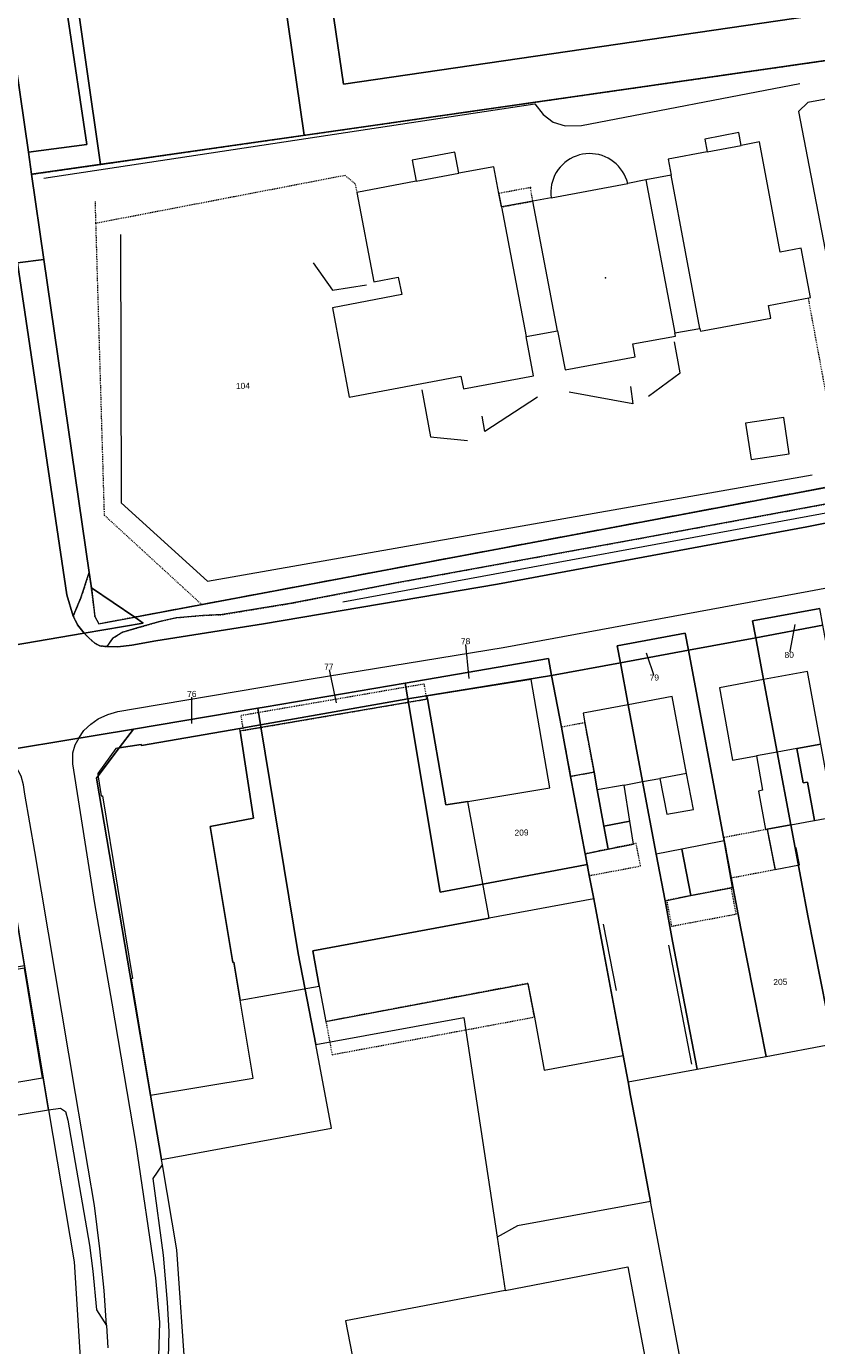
# Model space of a CAD drawing. Header units: millimetres. Extents: x -191 to 81095, y -508122 to 28741.
# Tile 111 of 255: x 5167 to 5258, y 9469 to 9622. Entities that reach past the tile are written whole.
import ezdxf

# ---------------------------------------------------------------- set-up
doc = ezdxf.new("R2010")
doc.units = ezdxf.units.MM
for name, pattern in [('VE22-087 DB - VST Hervest-Dorsten ALK VA2736$0$1', [0]), ('VE22-087 DB - VST Hervest-Dorsten ALK VA2736$0$2', [0.16, 0.06, -0.1]), ('VE22-087 DB - VST Hervest-Dorsten ALK VA2736$0$3', [0.26, 0.11, -0.15])]:
    doc.linetypes.add(name, pattern=pattern)
doc.layers.get('0').update_dxf_attribs({"color": 251})
for name, color, linetype, lineweight in [('VE22-087 DB - VST Hervest-Dorsten ALK VA2736$0$AX_Bauteil', 7, 'VE22-087 DB - VST Hervest-Dorsten ALK VA2736$0$1', 18), ('VE22-087 DB - VST Hervest-Dorsten ALK VA2736$0$AX_BauwerkOderAnlageFuerSportFreizeitUndErholung', 7, 'VE22-087 DB - VST Hervest-Dorsten ALK VA2736$0$1', 18), ('VE22-087 DB - VST Hervest-Dorsten ALK VA2736$0$AX_BesondererBauwerkspunkt_G2300', 7, 'VE22-087 DB - VST Hervest-Dorsten ALK VA2736$0$1', 18), ('VE22-087 DB - VST Hervest-Dorsten ALK VA2736$0$AX_Flurstueck', 9, 'VE22-087 DB - VST Hervest-Dorsten ALK VA2736$0$1', 18), ('VE22-087 DB - VST Hervest-Dorsten ALK VA2736$0$AX_Gebaeude', 7, 'VE22-087 DB - VST Hervest-Dorsten ALK VA2736$0$1', 18), ('VE22-087 DB - VST Hervest-Dorsten ALK VA2736$0$AX_Platz', 7, 'VE22-087 DB - VST Hervest-Dorsten ALK VA2736$0$1', 18), ('VE22-087 DB - VST Hervest-Dorsten ALK VA2736$0$AX_SonstigesBauwerkOderSonstigeEinrichtung', 7, 'VE22-087 DB - VST Hervest-Dorsten ALK VA2736$0$1', 18), ('VE22-087 DB - VST Hervest-Dorsten ALK VA2736$0$AX_Strassenverkehr', 7, 'VE22-087 DB - VST Hervest-Dorsten ALK VA2736$0$1', 18), ('VE22-087 DB - VST Hervest-Dorsten ALK VA2736$0$AX_Strassenverkehrsanlage', 7, 'VE22-087 DB - VST Hervest-Dorsten ALK VA2736$0$1', 18), ('VE22-087 DB - VST Hervest-Dorsten ALK VA2736$0$AX_Vegetationsmerkmal', 7, 'VE22-087 DB - VST Hervest-Dorsten ALK VA2736$0$1', 18), ('VE22-087 DB - VST Hervest-Dorsten ALK VA2736$0$AX_Weg', 7, 'VE22-087 DB - VST Hervest-Dorsten ALK VA2736$0$1', 18), ('VE22-087 DB - VST Hervest-Dorsten ALK VA2736$0$AX_Wohnbauflaeche', 7, 'VE22-087 DB - VST Hervest-Dorsten ALK VA2736$0$1', 18)]:
    doc.layers.add(name, color=color, linetype=linetype, lineweight=lineweight)
doc.layers.add('XREF ALK Kataster', color=251, linetype='Continuous')
doc.styles.add('VE22-087 DB - VST Hervest-Dorsten ALK VA2736$0$0', font='arial.ttf')

# ---------------------------------------------------------------- blocks, each defined once
blk = doc.blocks.new('VE22-087 DB - VST Hervest-Dorsten ALK VA2736$0$99')
at = {"color": 0}
blk.add_point((0, 0), dxfattribs=at)
blk = doc.blocks.new('VE22-087 DB - VST Hervest-Dorsten ALK VA2736')
at = {"layer": 'VE22-087 DB - VST Hervest-Dorsten ALK VA2736$0$AX_Bauteil', "color": 7, "linetype": 'VE22-087 DB - VST Hervest-Dorsten ALK VA2736$0$1', "lineweight": 13, "ltscale": 0.5}
for points in [[(5245.16, 9608.79, 0), (5245.44, 9607.31, 0), (5249.39, 9608.05, 0), (5249.12, 9609.53, 0)], [(5211.25, 9606.34, 0), (5211.72, 9603.89, 0), (5216.66, 9604.82, 0), (5216.2, 9607.25, 0)], [(5231, 9607.02, 0), (5230.63, 9606.94, 0), (5230.27, 9606.82, 0), (5229.91, 9606.68, 0), (5229.57, 9606.5, 0), (5229.25, 9606.3, 0), (5228.95, 9606.07, 0), (5228.66, 9605.81, 0), (5228.4, 9605.54, 0), (5228.17, 9605.24, 0), (5227.96, 9604.92, 0), (5227.77, 9604.58, 0), (5227.62, 9604.23, 0), (5227.5, 9603.87, 0), (5227.41, 9603.5, 0), (5227.35, 9603.12, 0), (5227.32, 9602.74, 0), (5227.32, 9602.36, 0), (5227.36, 9601.98, 0), (5236.23, 9603.65, 0), (5236.12, 9604.01, 0), (5235.99, 9604.37, 0), (5235.82, 9604.71, 0), (5235.63, 9605.04, 0), (5235.41, 9605.35, 0), (5235.16, 9605.64, 0), (5234.89, 9605.91, 0), (5234.6, 9606.16, 0), (5234.29, 9606.38, 0), (5233.96, 9606.57, 0), (5233.62, 9606.74, 0), (5233.26, 9606.87, 0), (5232.89, 9606.98, 0), (5232.52, 9607.05, 0), (5232.14, 9607.09, 0), (5231.76, 9607.1, 0), (5231.38, 9607.08, 0)], [(5241.25, 9604.61, 0), (5238.35, 9604.06, 0), (5241.69, 9586.31, 0), (5244.6, 9586.84, 0)], [(5225.25, 9601.59, 0), (5221.6, 9600.91, 0), (5224.45, 9585.89, 0), (5228.11, 9586.57, 0)], [(5255.84, 9538.12, 0), (5253.55, 9537.7, 0), (5255.14, 9529.27, 0), (5257.82, 9529.77, 0), (5257.88, 9529.78, 0), (5257.07, 9534.23, 0), (5256.56, 9534.14, 0)], [(5253.55, 9537.7, 0), (5251.14, 9537.27, 0), (5251.86, 9533.28, 0), (5251.39, 9533.19, 0), (5252.21, 9528.72, 0), (5252.41, 9528.76, 0), (5255.14, 9529.27, 0)], [(5243.04, 9535.24, 0), (5239.94, 9534.66, 0), (5240.75, 9530.5, 0), (5243.86, 9531.07, 0)], [(5235.81, 9533.89, 0), (5232.71, 9533.32, 0), (5233.48, 9529.14, 0), (5236.47, 9529.7, 0)]]:
    blk.add_polyline3d(points, close=True, dxfattribs=at)
at = {"layer": 'VE22-087 DB - VST Hervest-Dorsten ALK VA2736$0$AX_BauwerkOderAnlageFuerSportFreizeitUndErholung', "color": 18, "linetype": 'VE22-087 DB - VST Hervest-Dorsten ALK VA2736$0$1', "lineweight": 13, "ltscale": 0.5, "true_color": 0x520000}
for points in [[(5191.77, 9657.66, 0), (5168.26, 9653.87, 0), (5175.16, 9605.85, 0), (5198.73, 9609.22, 0)], [(5240.31, 9639.64, 0), (5239.68, 9643.94, 0), (5199.96, 9638.14, 0), (5203.32, 9615.15, 0), (5262.91, 9623.86, 0), (5262.04, 9629.85, 0), (5250.42, 9628.15, 0), (5248.57, 9640.85, 0)]]:
    blk.add_polyline3d(points, close=True, dxfattribs=at)
at = {"layer": 'VE22-087 DB - VST Hervest-Dorsten ALK VA2736$0$AX_Flurstueck', "linetype": 'VE22-087 DB - VST Hervest-Dorsten ALK VA2736$0$1', "lineweight": 13, "ltscale": 0.5}
for points in [[(5151.46, 9629.84, 0), (5152.73, 9621.11, 0), (5154.06, 9612.04, 0), (5155.09, 9604.96, 0), (5155.52, 9602, 0), (5162.43, 9554.69, 0), (5159.37, 9550.61, 0), (5158.11, 9548.93, 0), (5173.25, 9551.49, 0), (5180.09, 9552.65, 0), (5179.12, 9553.35, 0), (5174.09, 9556.77, 0), (5173.84, 9558.53, 0), (5168.59, 9594.83, 0), (5167.16, 9604.7, 0), (5166.79, 9607.26, 0), (5160.37, 9651.69, 0)], [(5229.49, 9748.14, 0), (5226.55, 9744.09, 0), (5223.82, 9742.25, 0), (5148.92, 9730.91, 0), (5149.61, 9726.15, 0), (5156.48, 9678.62, 0), (5160.03, 9654.02, 0), (5160.37, 9651.69, 0), (5166.79, 9607.26, 0), (5167.16, 9604.7, 0), (5204.8, 9610.09, 0), (5266.41, 9618.93, 0), (5262.57, 9639.64, 0), (5259.42, 9656.67, 0), (5258.48, 9669.39, 0), (5273.35, 9687.74, 0), (5271.23, 9700.77, 0), (5268.56, 9717.37, 0), (5261.24, 9716.2, 0), (5257.84, 9737.47, 0), (5271.17, 9752.43, 0)], [(5275.28, 9571.42, 0), (5179.12, 9553.35, 0), (5180.09, 9552.65, 0), (5173.25, 9551.49, 0), (5158.11, 9548.93, 0), (5138.38, 9545.63, 0), (5124.76, 9543.36, 0), (5111.35, 9541.1, 0), (5088.41, 9537.26, 0)], [(5157.41, 9536.82, 0), (5178.99, 9540.36, 0), (5193.37, 9542.81, 0), (5194.1, 9542.94, 0), (5210.43, 9545.72, 0), (5227.05, 9548.55, 0), (5227.42, 9546.59, 0), (5235.38, 9548.06, 0), (5235.01, 9550.02, 0), (5242.9, 9551.49, 0), (5243.27, 9549.52, 0), (5251.07, 9550.97, 0), (5250.71, 9552.93, 0), (5258.49, 9554.37, 0)], [(5255.61, 9552.52, 0), (5254.95, 9548.98, 0)], [(5217.85, 9546.23, 0), (5217.45, 9550.57, 0)], [(5238.37, 9549.22, 0), (5239.32, 9546.35, 0)], [(5202.49, 9543.43, 0), (5201.61, 9547.62, 0)], [(5185.73, 9541.02, 0), (5185.73, 9544.45, 0)], [(5185.02, 9465, 0), (5184, 9480, 0), (5182.32, 9489.87, 0), (5182.22, 9490.46, 0), (5180.94, 9497.94, 0), (5174.67, 9534.7, 0), (5177.33, 9538.19, 0), (5178.99, 9540.36, 0), (5157.41, 9536.82, 0), (5159.77, 9535.04, 0), (5163.05, 9532.57, 0), (5165.67, 9516.87, 0), (5166.33, 9512.95, 0), (5169.13, 9496.22, 0), (5172.08, 9478.61, 0), (5172.9, 9465.66, 0)]]:
    blk.add_polyline3d(points, dxfattribs=at)
for points in [[(5266.64, 9617.67, 0), (5266.41, 9618.93, 0), (5204.8, 9610.09, 0), (5167.16, 9604.7, 0), (5168.59, 9594.83, 0), (5173.84, 9558.53, 0), (5174.09, 9556.77, 0), (5179.12, 9553.35, 0), (5275.28, 9571.42, 0), (5274.55, 9575.33, 0)], [(5258.49, 9554.37, 0), (5250.71, 9552.93, 0), (5251.07, 9550.97, 0), (5258.86, 9552.41, 0)], [(5263.91, 9525.42, 0), (5263.14, 9529.54, 0), (5258.86, 9552.41, 0), (5251.07, 9550.97, 0), (5251.97, 9546.11, 0), (5253.55, 9537.7, 0), (5255.14, 9529.27, 0), (5255.64, 9526.6, 0), (5257.12, 9518.73, 0), (5260.05, 9503.89, 0), (5262.41, 9504.33, 0), (5267.8, 9505.33, 0), (5264.89, 9520.19, 0)], [(5242.9, 9551.49, 0), (5235.01, 9550.02, 0), (5235.38, 9548.06, 0), (5243.27, 9549.52, 0)], [(5257.12, 9518.73, 0), (5255.64, 9526.6, 0), (5255.14, 9529.27, 0), (5253.55, 9537.7, 0), (5251.97, 9546.11, 0), (5251.07, 9550.97, 0), (5243.27, 9549.52, 0), (5247.42, 9527.42, 0), (5249.33, 9517.27, 0), (5252.29, 9502.44, 0), (5260.05, 9503.89, 0)], [(5227.42, 9546.59, 0), (5227.05, 9548.55, 0), (5210.43, 9545.72, 0), (5210.74, 9543.87, 0)], [(5247.42, 9527.42, 0), (5243.27, 9549.52, 0), (5235.38, 9548.06, 0), (5236.29, 9543.18, 0), (5237.96, 9534.3, 0), (5239.54, 9525.87, 0), (5240.56, 9520.48, 0), (5241.44, 9515.79, 0), (5244.27, 9500.96, 0), (5250.54, 9502.12, 0), (5252.29, 9502.44, 0), (5249.33, 9517.27, 0)], [(5236.29, 9543.18, 0), (5235.38, 9548.06, 0), (5227.42, 9546.59, 0), (5228.55, 9540.6, 0), (5229.62, 9534.9, 0), (5231.31, 9525.93, 0), (5231.54, 9524.69, 0), (5231.78, 9523.39, 0), (5232.29, 9520.7, 0), (5233.49, 9514.29, 0), (5235.71, 9502.53, 0), (5236.28, 9499.47, 0), (5244.27, 9500.96, 0), (5241.44, 9515.79, 0), (5240.56, 9520.48, 0), (5239.54, 9525.87, 0), (5237.96, 9534.3, 0)], [(5210.43, 9545.72, 0), (5194.1, 9542.94, 0), (5193.37, 9542.81, 0), (5193.69, 9540.86, 0), (5210.74, 9543.87, 0)], [(5214.51, 9521.46, 0), (5230.55, 9524.5, 0), (5231.54, 9524.69, 0), (5231.31, 9525.93, 0), (5229.62, 9534.9, 0), (5228.55, 9540.6, 0), (5227.42, 9546.59, 0), (5210.74, 9543.87, 0)], [(5178.99, 9540.36, 0), (5177.33, 9538.19, 0), (5179.86, 9538.61, 0), (5179.88, 9538.47, 0), (5191.28, 9540.44, 0), (5193.69, 9540.86, 0), (5193.37, 9542.81, 0)], [(5231.54, 9524.69, 0), (5230.55, 9524.5, 0), (5214.51, 9521.46, 0), (5210.74, 9543.87, 0), (5193.69, 9540.86, 0), (5198.07, 9514.35, 0), (5200.08, 9503.8, 0), (5217.24, 9506.94, 0), (5221.09, 9481.49, 0), (5222.03, 9475.31, 0), (5236.24, 9478.03, 0), (5240.31, 9456.53, 0), (5244.29, 9456.92, 0), (5238.89, 9485.61, 0), (5237.52, 9492.87, 0), (5237.25, 9494.31, 0), (5236.57, 9497.91, 0), (5236.28, 9499.47, 0), (5235.71, 9502.53, 0), (5233.49, 9514.29, 0), (5232.29, 9520.7, 0), (5231.78, 9523.39, 0)], [(5200.08, 9503.8, 0), (5198.07, 9514.35, 0), (5193.69, 9540.86, 0), (5191.28, 9540.44, 0), (5179.88, 9538.47, 0), (5179.86, 9538.61, 0), (5177.33, 9538.19, 0), (5174.67, 9534.7, 0), (5180.94, 9497.94, 0), (5182.22, 9490.46, 0), (5201.92, 9494.12, 0)], [(5158.28, 9494.45, 0), (5169.13, 9496.22, 0), (5166.33, 9512.95, 0), (5135.91, 9507.93, 0), (5138.74, 9491.26, 0), (5153.02, 9493.59, 0)]]:
    blk.add_polyline3d(points, close=True, dxfattribs=at)
at = {"layer": 'VE22-087 DB - VST Hervest-Dorsten ALK VA2736$0$AX_Gebaeude', "color": 7, "linetype": 'VE22-087 DB - VST Hervest-Dorsten ALK VA2736$0$1', "lineweight": 13, "ltscale": 0.5}
for points in [[(5249.12, 9609.53, 0), (5245.16, 9608.79, 0), (5245.44, 9607.31, 0), (5240.91, 9606.46, 0), (5241.25, 9604.61, 0), (5238.35, 9604.06, 0), (5236.23, 9603.65, 0), (5236.12, 9604.01, 0), (5235.99, 9604.37, 0), (5235.82, 9604.71, 0), (5235.63, 9605.04, 0), (5235.41, 9605.35, 0), (5235.16, 9605.64, 0), (5234.89, 9605.91, 0), (5234.6, 9606.16, 0), (5234.29, 9606.38, 0), (5233.96, 9606.57, 0), (5233.62, 9606.74, 0), (5233.26, 9606.87, 0), (5232.89, 9606.98, 0), (5232.52, 9607.05, 0), (5232.14, 9607.09, 0), (5231.76, 9607.1, 0), (5231.38, 9607.08, 0), (5231, 9607.02, 0), (5230.63, 9606.94, 0), (5230.27, 9606.82, 0), (5229.91, 9606.68, 0), (5229.57, 9606.5, 0), (5229.25, 9606.3, 0), (5228.95, 9606.07, 0), (5228.66, 9605.81, 0), (5228.4, 9605.54, 0), (5228.17, 9605.24, 0), (5227.96, 9604.92, 0), (5227.77, 9604.58, 0), (5227.62, 9604.23, 0), (5227.5, 9603.87, 0), (5227.41, 9603.5, 0), (5227.35, 9603.12, 0), (5227.32, 9602.74, 0), (5227.32, 9602.36, 0), (5227.36, 9601.98, 0), (5225.25, 9601.59, 0), (5221.6, 9600.91, 0), (5221.3, 9602.48, 0), (5220.71, 9605.58, 0), (5216.66, 9604.82, 0), (5216.2, 9607.25, 0), (5211.25, 9606.34, 0), (5211.72, 9603.89, 0), (5204.84, 9602.6, 0), (5206.81, 9592.24, 0), (5209.65, 9592.78, 0), (5210.07, 9590.75, 0), (5202.03, 9589.23, 0), (5203.96, 9578.85, 0), (5216.91, 9581.29, 0), (5217.19, 9579.81, 0), (5225.31, 9581.34, 0), (5224.45, 9585.89, 0), (5228.11, 9586.57, 0), (5228.98, 9582.03, 0), (5237.1, 9583.55, 0), (5236.83, 9585.03, 0), (5241.76, 9585.95, 0), (5241.69, 9586.31, 0), (5244.6, 9586.84, 0), (5244.67, 9586.5, 0), (5252.81, 9588.03, 0), (5252.53, 9589.5, 0), (5257.42, 9590.42, 0), (5256.35, 9596.13, 0), (5253.9, 9595.67, 0), (5251.49, 9608.45, 0), (5249.39, 9608.05, 0)], [(5254.95, 9572.31, 0), (5254.33, 9576.49, 0), (5249.9, 9575.83, 0), (5250.53, 9571.65, 0)], [(5258.61, 9538.62, 0), (5257.08, 9547.06, 0), (5251.97, 9546.11, 0), (5253.55, 9537.7, 0), (5255.14, 9529.27, 0), (5257.82, 9529.77, 0), (5257.88, 9529.78, 0), (5257.07, 9534.23, 0), (5256.56, 9534.14, 0), (5255.84, 9538.12, 0)], [(5227.21, 9533.56, 0), (5225.05, 9546.11, 0), (5212.97, 9544.21, 0), (5213.03, 9543.87, 0), (5215.16, 9531.58, 0), (5217.72, 9532, 0)], [(5255.14, 9529.27, 0), (5253.55, 9537.7, 0), (5251.97, 9546.11, 0), (5246.86, 9545.15, 0), (5248.39, 9536.77, 0), (5251.14, 9537.27, 0), (5251.86, 9533.28, 0), (5251.39, 9533.19, 0), (5252.21, 9528.72, 0), (5252.41, 9528.76, 0)], [(5243.04, 9535.24, 0), (5241.4, 9544.14, 0), (5236.29, 9543.18, 0), (5237.96, 9534.3, 0), (5239.94, 9534.66, 0), (5240.75, 9530.5, 0), (5243.86, 9531.07, 0)], [(5213.03, 9543.87, 0), (5212.96, 9543.86, 0), (5191.69, 9540.22, 0), (5191.32, 9540.15, 0), (5192.88, 9530.05, 0), (5187.85, 9529.09, 0), (5190.47, 9513.31, 0), (5190.61, 9513.34, 0), (5191.34, 9508.97, 0), (5200.5, 9510.56, 0), (5199.74, 9514.66, 0), (5220.17, 9518.45, 0), (5217.72, 9532, 0), (5215.16, 9531.58, 0)], [(5237.96, 9534.3, 0), (5236.29, 9543.18, 0), (5231.07, 9542.21, 0), (5231.27, 9541.12, 0), (5232.33, 9535.4, 0), (5232.71, 9533.32, 0), (5233.48, 9529.14, 0), (5236.47, 9529.7, 0), (5235.81, 9533.89, 0)], [(5175.38, 9532.66, 0), (5178.86, 9511.46, 0), (5178.72, 9511.44, 0), (5180.94, 9497.94, 0), (5192.84, 9499.89, 0), (5191.34, 9508.97, 0), (5190.61, 9513.34, 0), (5190.47, 9513.31, 0), (5187.85, 9529.09, 0), (5192.88, 9530.05, 0), (5191.32, 9540.15, 0), (5191.28, 9540.44, 0), (5179.88, 9538.47, 0), (5179.86, 9538.61, 0), (5177.33, 9538.19, 0), (5176.93, 9538.12, 0), (5174.82, 9535.22, 0), (5174.87, 9534.83, 0), (5175.24, 9532.64, 0)], [(5258.61, 9538.62, 0), (5255.84, 9538.12, 0), (5256.56, 9534.14, 0), (5257.07, 9534.23, 0), (5257.88, 9529.78, 0), (5260.14, 9530.21, 0)], [(5232.33, 9535.4, 0), (5229.62, 9534.9, 0), (5231.31, 9525.93, 0), (5233.98, 9526.46, 0), (5233.48, 9529.14, 0), (5232.71, 9533.32, 0)], [(5236.89, 9527.05, 0), (5236.47, 9529.7, 0), (5233.48, 9529.14, 0), (5233.98, 9526.46, 0)], [(5255.76, 9526.62, 0), (5255.64, 9526.6, 0), (5255.14, 9529.27, 0), (5252.41, 9528.76, 0), (5253.33, 9524.1, 0), (5256.14, 9524.63, 0)], [(5248.39, 9522.02, 0), (5247.42, 9527.42, 0), (5242.52, 9526.46, 0), (5243.55, 9521.07, 0), (5248.24, 9521.99, 0)], [(5242.52, 9526.46, 0), (5239.54, 9525.87, 0), (5240.56, 9520.48, 0), (5240.75, 9520.52, 0), (5243.55, 9521.07, 0)], [(5220.17, 9518.45, 0), (5199.74, 9514.66, 0), (5200.5, 9510.56, 0), (5201.27, 9506.47, 0), (5224.68, 9510.9, 0), (5225.42, 9506.99, 0), (5226.57, 9500.84, 0), (5235.71, 9502.53, 0), (5233.49, 9514.29, 0), (5232.29, 9520.7, 0)], [(5168.44, 9499.96, 0), (5166.34, 9512.66, 0), (5156.92, 9511.11, 0), (5158.12, 9504.19, 0), (5156.65, 9503.93, 0), (5157.65, 9498.12, 0)]]:
    blk.add_polyline3d(points, close=True, dxfattribs=at)
at = {"layer": 'VE22-087 DB - VST Hervest-Dorsten ALK VA2736$0$AX_Platz', "color": 254, "linetype": 'VE22-087 DB - VST Hervest-Dorsten ALK VA2736$0$1', "lineweight": 13, "ltscale": 0.5, "true_color": 0xd9ffd9}
blk.add_polyline3d([(5166.97, 9652.5, 0), (5160.37, 9651.69, 0), (5166.79, 9607.26, 0), (5173.55, 9608.17, 0)], close=True, dxfattribs=at)
at = {"layer": 'VE22-087 DB - VST Hervest-Dorsten ALK VA2736$0$AX_SonstigesBauwerkOderSonstigeEinrichtung', "color": 7, "linetype": 'VE22-087 DB - VST Hervest-Dorsten ALK VA2736$0$3', "lineweight": 13, "ltscale": 0.5}
blk.add_polyline3d([(5174.62, 9599.05, 0), (5203.45, 9604.59, 0), (5204.65, 9603.61, 0), (5204.84, 9602.6, 0)], dxfattribs=at)
for points in [[(5221.3, 9602.48, 0), (5221.6, 9600.91, 0), (5225.25, 9601.59, 0), (5224.96, 9603.16, 0)], [(5212.96, 9543.86, 0), (5212.66, 9545.6, 0), (5191.4, 9541.93, 0), (5191.64, 9540.5, 0), (5191.69, 9540.22, 0)], [(5231.27, 9541.12, 0), (5228.55, 9540.6, 0), (5229.62, 9534.9, 0), (5232.33, 9535.4, 0)], [(5252.41, 9528.76, 0), (5252.21, 9528.72, 0), (5247.35, 9527.8, 0), (5247.42, 9527.42, 0), (5248.22, 9523.14, 0), (5253.33, 9524.1, 0)], [(5237.22, 9527.12, 0), (5236.89, 9527.05, 0), (5233.98, 9526.46, 0), (5231.31, 9525.93, 0), (5231.54, 9524.69, 0), (5231.78, 9523.39, 0), (5237.72, 9524.51, 0)], [(5248.24, 9521.99, 0), (5243.55, 9521.07, 0), (5240.75, 9520.52, 0), (5240.75, 9520.51, 0), (5241.31, 9517.53, 0), (5248.81, 9518.94, 0), (5248.28, 9521.73, 0), (5248.25, 9521.92, 0)], [(5225.42, 9506.99, 0), (5224.68, 9510.9, 0), (5201.27, 9506.47, 0), (5201.98, 9502.63, 0)]]:
    blk.add_polyline3d(points, close=True, dxfattribs=at)
at = {"layer": 'VE22-087 DB - VST Hervest-Dorsten ALK VA2736$0$AX_Strassenverkehr', "color": 253, "linetype": 'VE22-087 DB - VST Hervest-Dorsten ALK VA2736$0$1', "lineweight": 13, "ltscale": 0.5, "true_color": 0x999999}
for points in [[(5158.11, 9548.93, 0), (5173.25, 9551.49, 0), (5172.5, 9552.48, 0), (5172, 9553.46, 0), (5171.26, 9555.95, 0), (5165.54, 9594.45, 0), (5168.59, 9594.83, 0), (5167.16, 9604.7, 0), (5166.79, 9607.26, 0), (5160.37, 9651.69, 0)], [(5166.33, 9512.95, 0), (5169.13, 9496.22, 0), (5170.53, 9496.43, 0), (5171.11, 9496.03, 0), (5171.36, 9495.03, 0), (5173.89, 9480.53, 0), (5174.26, 9477.55, 0), (5174.67, 9473.05, 0), (5175.86, 9471.25, 0), (5176, 9468.65, 0)], [(5182.96, 9464.38, 0), (5183.12, 9470.53, 0), (5182.92, 9473.9, 0), (5182.46, 9479.38, 0), (5181.25, 9488.26, 0), (5182.32, 9489.87, 0), (5182.22, 9490.46, 0), (5180.94, 9497.94, 0), (5174.67, 9534.7, 0), (5177.33, 9538.19, 0), (5178.99, 9540.36, 0), (5157.41, 9536.82, 0)]]:
    blk.add_polyline3d(points, dxfattribs=at)
for points in [[(5168.59, 9594.83, 0), (5165.54, 9594.45, 0), (5171.26, 9555.95, 0), (5172, 9553.46, 0), (5172.87, 9555.58, 0), (5173.84, 9558.53, 0)], [(5174.09, 9556.77, 0), (5174.51, 9553.44, 0), (5174.97, 9552.57, 0), (5179.12, 9553.35, 0)]]:
    blk.add_polyline3d(points, close=True, dxfattribs=at)
at = {"layer": 'VE22-087 DB - VST Hervest-Dorsten ALK VA2736$0$AX_Strassenverkehrsanlage', "color": 7, "linetype": 'VE22-087 DB - VST Hervest-Dorsten ALK VA2736$0$1', "lineweight": 13, "ltscale": 0.5, "true_color": 0xf7f7f0}
for points in [[(5172, 9553.46, 0), (5172.5, 9552.48, 0), (5173.25, 9551.49, 0)], [(5173.25, 9551.49, 0), (5173.82, 9550.92, 0), (5174.48, 9550.34, 0), (5175.06, 9550.03, 0), (5175.9, 9549.94, 0)], [(5172.62, 9539.32, 0), (5172.19, 9538.52, 0), (5171.91, 9537.6, 0), (5171.9, 9536.35, 0), (5174.45, 9520.15, 0), (5176.46, 9508.62, 0), (5179.26, 9492.22, 0), (5181.52, 9476.75, 0), (5181.99, 9471.63, 0), (5181.72, 9462.33, 0), (5181.66, 9460.8, 0), (5181.91, 9458.98, 0), (5182.4, 9457.72, 0), (5183, 9456.85, 0), (5183.75, 9456.28, 0)], [(5175.86, 9471.25, 0), (5175.59, 9475.28, 0), (5175.09, 9480.12, 0), (5174.46, 9485.13, 0), (5172.24, 9498.14, 0), (5167.55, 9526.19, 0), (5166.4, 9532.85, 0), (5166.23, 9533.92, 0), (5165.95, 9534.92, 0), (5165.39, 9535.99, 0), (5164.52, 9536.83, 0), (5163.28, 9537.79, 0)]]:
    blk.add_polyline3d(points, dxfattribs=at)
at = {"layer": 'VE22-087 DB - VST Hervest-Dorsten ALK VA2736$0$AX_Vegetationsmerkmal', "color": 7, "linetype": 'VE22-087 DB - VST Hervest-Dorsten ALK VA2736$0$1', "lineweight": 13, "ltscale": 0.5}
for points in [[(5195.34, 9658.26, 0), (5191.77, 9657.66, 0), (5198.73, 9609.22, 0), (5204.8, 9610.09, 0), (5262.45, 9618.36, 0), (5262.28, 9619.45, 0), (5263.61, 9619.98, 0), (5266.15, 9620.36, 0), (5262.57, 9639.64, 0), (5260.7, 9649.74, 0), (5247.41, 9647.86, 0), (5248.57, 9640.85, 0), (5250.42, 9628.15, 0), (5262.04, 9629.85, 0), (5262.91, 9623.86, 0), (5203.32, 9615.15, 0), (5199.96, 9638.14, 0), (5197.47, 9640, 0), (5195.46, 9653.09, 0), (5196.13, 9653.2, 0)], [(5168.26, 9653.87, 0), (5166.8, 9653.64, 0), (5166.97, 9652.5, 0), (5173.55, 9608.17, 0), (5166.79, 9607.26, 0), (5167.16, 9604.7, 0), (5175.16, 9605.85, 0)], [(5263.26, 9614.15, 0), (5257.1, 9613.02, 0), (5256.02, 9611.99, 0), (5263.41, 9573.69, 0), (5266.18, 9569.71, 0), (5271.64, 9570.74, 0), (5273.09, 9571.01, 0), (5269.02, 9592.32, 0), (5264.44, 9614.37, 0)]]:
    blk.add_polyline3d(points, close=True, dxfattribs=at)
for points in [[(5168.57, 9604.27, 0), (5225.48, 9612.87, 0), (5226.45, 9611.62, 0), (5227.59, 9610.75, 0), (5228.98, 9610.31, 0), (5230.87, 9610.37, 0), (5256.19, 9615.24, 0)], [(5199.78, 9594.43, 0), (5202.02, 9591.28, 0), (5205.97, 9591.89, 0)], [(5238.66, 9578.98, 0), (5242.3, 9581.68, 0), (5241.65, 9585.29, 0)], [(5212.37, 9579.7, 0), (5213.37, 9574.28, 0), (5217.68, 9573.84, 0)], [(5236.54, 9580.08, 0), (5236.84, 9578.09, 0), (5229.46, 9579.43, 0)], [(5225.77, 9578.85, 0), (5219.69, 9574.9, 0), (5219.36, 9576.65, 0)], [(5203.24, 9555.15, 0), (5264.45, 9566.42, 0)], [(5233.38, 9517.77, 0), (5234.91, 9510.08, 0)], [(5240.96, 9515.32, 0), (5243.64, 9501.55, 0)]]:
    blk.add_polyline3d(points, dxfattribs=at)
at = {"layer": 'VE22-087 DB - VST Hervest-Dorsten ALK VA2736$0$AX_Wohnbauflaeche', "color": 253, "linetype": 'VE22-087 DB - VST Hervest-Dorsten ALK VA2736$0$1', "lineweight": 13, "ltscale": 0.5, "true_color": 0x999999}
blk.add_polyline3d([(5163.05, 9532.57, 0), (5159.77, 9535.04, 0), (5145.39, 9532.65, 0), (5133.07, 9530.6, 0), (5132.1, 9530.43, 0), (5135.24, 9511.88, 0), (5135.91, 9507.93, 0), (5138.74, 9491.26, 0), (5153.02, 9493.59, 0), (5158.28, 9494.45, 0), (5169.13, 9496.22, 0), (5166.33, 9512.95, 0), (5165.67, 9516.87, 0)], close=True, dxfattribs=at)
at = {"layer": 'VE22-087 DB - VST Hervest-Dorsten ALK VA2736$0$AX_BesondererBauwerkspunkt_G2300', "color": 7, "xscale": 0.5, "yscale": 0.5, "zscale": 0.5}
for p, rotation in [((5221.3, 9602.48), 1.589388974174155), ((5224.96, 9603.16), 1.589389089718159)]:
    blk.add_blockref('VE22-087 DB - VST Hervest-Dorsten ALK VA2736$0$99', p, dxfattribs=dict(at, rotation=rotation))
at = {"layer": 'VE22-087 DB - VST Hervest-Dorsten ALK VA2736$0$AX_Gebaeude', "color": 7, "xscale": 0.5, "yscale": 0.5, "zscale": 0.5, "rotation": 1.589386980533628}
blk.add_blockref('VE22-087 DB - VST Hervest-Dorsten ALK VA2736$0$99', (5233.67, 9592.71), dxfattribs=at)
at = {"layer": 'VE22-087 DB - VST Hervest-Dorsten ALK VA2736$0$AX_Flurstueck', "char_height": 0.7, "attachment_point": 2, "rotation": 1.5894, "style": 'VE22-087 DB - VST Hervest-Dorsten ALK VA2736$0$0', "bg_fill": 3, "box_fill_scale": 1, "bg_fill_color": 256, "bg_fill_transparency": 0}
for s, insert in [('104', (5191.64, 9580.52)), ('78', (5217.44, 9550.92)), ('80', (5254.94, 9549.33)), ('77', (5201.6, 9547.97)), ('79', (5239.31, 9546.7)), ('76', (5185.72, 9544.8)), ('209', (5223.92, 9528.73)), ('205', (5253.91, 9511.42))]:
    blk.add_mtext(s, dxfattribs=dict(at, insert=insert))
at = {"layer": 'VE22-087 DB - VST Hervest-Dorsten ALK VA2736$0$AX_SonstigesBauwerkOderSonstigeEinrichtung', "color": 7, "linetype": 'VE22-087 DB - VST Hervest-Dorsten ALK VA2736$0$3', "lineweight": 13, "ltscale": 0.5}
for points in [[(5167.16, 9604.7, 0), (5204.8, 9610.09, 0), (5262.45, 9618.36, 0), (5271.64, 9570.74, 0), (5261.13, 9568.76, 0)], [(5257.13, 9590.37, 0), (5261.13, 9568.76, 0), (5186.88, 9554.81, 0), (5175.61, 9565.16, 0), (5174.62, 9599.05, 0), (5174.55, 9601.64, 0)]]:
    blk.add_polyline3d(points, dxfattribs=at)
at = {"layer": 'VE22-087 DB - VST Hervest-Dorsten ALK VA2736$0$AX_Strassenverkehr', "color": 253, "linetype": 'VE22-087 DB - VST Hervest-Dorsten ALK VA2736$0$1', "lineweight": 13, "ltscale": 0.5, "true_color": 0x999999}
for points in [[(5273.85, 9567.21, 0), (5256.97, 9563.84, 0), (5221.13, 9557.2, 0), (5194.05, 9552.6, 0), (5181.54, 9550.63, 0), (5178.77, 9550.12, 0), (5177.14, 9549.93, 0), (5175.9, 9549.94, 0), (5175.06, 9550.03, 0), (5174.48, 9550.34, 0), (5173.82, 9550.92, 0), (5173.25, 9551.49, 0), (5158.11, 9548.93, 0), (5138.38, 9545.63, 0), (5124.76, 9543.36, 0), (5111.35, 9541.1, 0), (5088.41, 9537.26, 0)], [(5157.41, 9536.82, 0), (5178.99, 9540.36, 0), (5177.33, 9538.19, 0), (5179.86, 9538.61, 0), (5179.88, 9538.47, 0), (5191.28, 9540.44, 0), (5193.69, 9540.86, 0), (5210.74, 9543.87, 0), (5227.42, 9546.59, 0), (5235.38, 9548.06, 0), (5243.27, 9549.52, 0), (5251.07, 9550.97, 0), (5258.86, 9552.41, 0)]]:
    blk.add_polyline3d(points, dxfattribs=at)
blk.add_polyline3d([(5273.44, 9569.27, 0), (5259.94, 9566.61, 0), (5236.62, 9562.29, 0), (5209.62, 9557.37, 0), (5197.29, 9554.97, 0), (5189.25, 9553.65, 0), (5186.99, 9553.56, 0), (5183.9, 9553.29, 0), (5182.04, 9552.86, 0), (5179.67, 9552.18, 0), (5177.72, 9551.62, 0), (5176.52, 9550.88, 0), (5175.9, 9549.94, 0), (5177.14, 9549.93, 0), (5178.77, 9550.12, 0), (5181.54, 9550.63, 0), (5194.05, 9552.6, 0), (5221.13, 9557.2, 0), (5256.97, 9563.84, 0), (5273.85, 9567.21, 0)], close=True, dxfattribs=at)
at = {"layer": 'VE22-087 DB - VST Hervest-Dorsten ALK VA2736$0$AX_Strassenverkehrsanlage', "color": 7, "linetype": 'VE22-087 DB - VST Hervest-Dorsten ALK VA2736$0$1', "lineweight": 13, "ltscale": 0.5, "true_color": 0xf7f7f0}
blk.add_polyline3d([(5172.62, 9539.32, 0), (5173.22, 9540.22, 0), (5174.02, 9540.95, 0), (5174.88, 9541.58, 0), (5175.98, 9542.06, 0), (5177.15, 9542.43, 0), (5179.2, 9542.78, 0), (5199.55, 9546.2, 0), (5221.82, 9549.85, 0), (5257.22, 9556.38, 0), (5293.42, 9563.17, 0)], dxfattribs=at)
at = {"layer": 'VE22-087 DB - VST Hervest-Dorsten ALK VA2736$0$AX_Vegetationsmerkmal', "color": 7, "linetype": 'VE22-087 DB - VST Hervest-Dorsten ALK VA2736$0$1', "lineweight": 13, "ltscale": 0.5}
blk.add_polyline3d([(5177.48, 9597.72, 0), (5177.56, 9566.63, 0), (5187.54, 9557.53, 0), (5257.62, 9569.85, 0)], dxfattribs=at)
at = {"layer": 'VE22-087 DB - VST Hervest-Dorsten ALK VA2736$0$AX_Weg', "color": 7, "linetype": 'VE22-087 DB - VST Hervest-Dorsten ALK VA2736$0$2', "lineweight": 13, "ltscale": 0.5}
blk.add_polyline3d([(5275.28, 9571.42, 0), (5179.12, 9553.35, 0), (5174.97, 9552.57, 0), (5174.51, 9553.44, 0), (5174.09, 9556.77, 0), (5173.84, 9558.53, 0), (5172.87, 9555.58, 0), (5172, 9553.46, 0), (5172.5, 9552.48, 0), (5173.25, 9551.49, 0), (5173.82, 9550.92, 0), (5174.48, 9550.34, 0), (5175.06, 9550.03, 0), (5175.9, 9549.94, 0), (5176.52, 9550.88, 0), (5177.72, 9551.62, 0), (5179.67, 9552.18, 0), (5182.04, 9552.86, 0), (5183.9, 9553.29, 0), (5186.99, 9553.56, 0), (5189.25, 9553.65, 0), (5197.29, 9554.97, 0), (5209.62, 9557.37, 0), (5236.62, 9562.29, 0), (5259.94, 9566.61, 0)], dxfattribs=at)
at = {"layer": 'VE22-087 DB - VST Hervest-Dorsten ALK VA2736$0$AX_Wohnbauflaeche', "color": 253, "linetype": 'VE22-087 DB - VST Hervest-Dorsten ALK VA2736$0$1', "lineweight": 13, "ltscale": 0.5, "true_color": 0x999999}
blk.add_polyline3d([(5258.86, 9552.41, 0), (5251.07, 9550.97, 0), (5243.27, 9549.52, 0), (5235.38, 9548.06, 0), (5227.42, 9546.59, 0), (5228.55, 9540.6, 0), (5229.62, 9534.9, 0), (5231.31, 9525.93, 0), (5231.54, 9524.69, 0), (5231.78, 9523.39, 0), (5232.29, 9520.7, 0), (5233.49, 9514.29, 0), (5235.71, 9502.53, 0), (5236.28, 9499.47, 0), (5236.57, 9497.91, 0), (5237.25, 9494.31, 0), (5237.52, 9492.87, 0), (5238.89, 9485.61, 0), (5223.48, 9482.8, 0), (5221.09, 9481.49, 0), (5222.03, 9475.31, 0), (5203.55, 9471.77, 0), (5207.14, 9453.28, 0)], dxfattribs=at)

msp = doc.modelspace()

# ---------------------------------------------------------------- block references
at = {"layer": 'XREF ALK Kataster', "color": 251}
msp.add_blockref('VE22-087 DB - VST Hervest-Dorsten ALK VA2736', (0, 0), dxfattribs=at)

doc.saveas('drawing.dxf')
